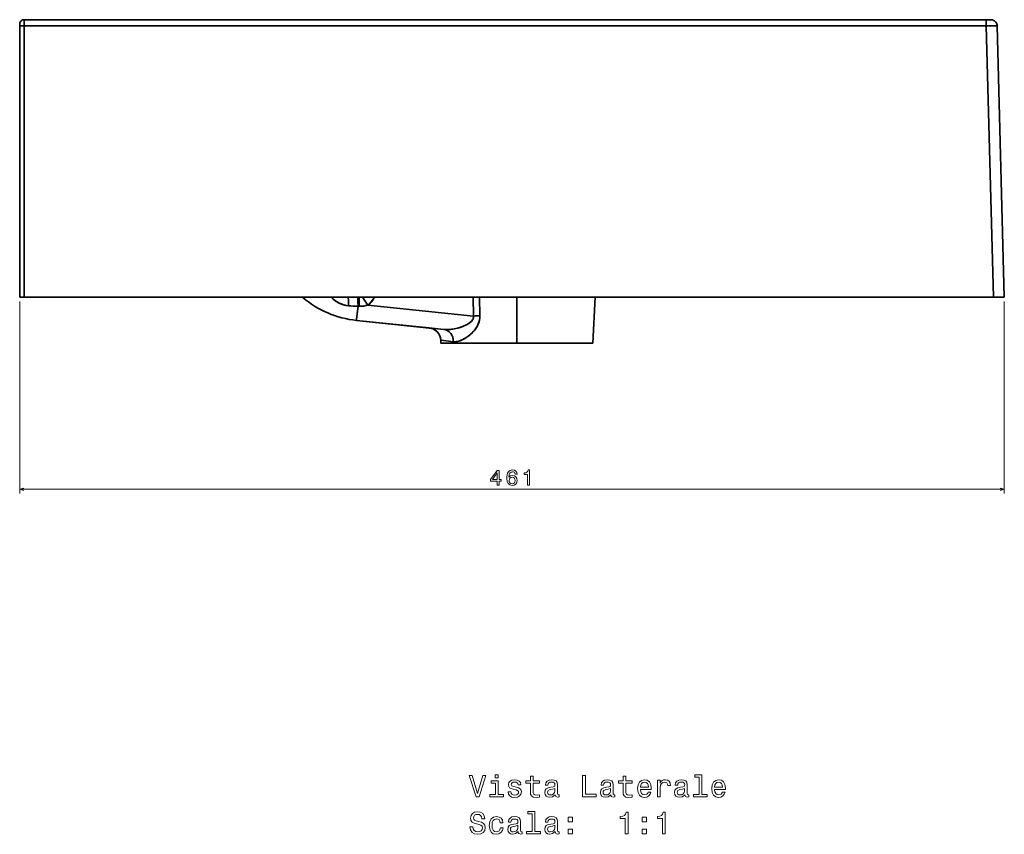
# Model space of a CAD drawing. Extents: x -111 to 2588, y 2 to 1813.
# Tile 5 of 5: x 2127 to 2588, y 1097 to 1478. Entities that reach past the tile are written whole.
import ezdxf

# ---------------------------------------------------------------- set-up
doc = ezdxf.new("R2010")
doc.units = 0

msp = doc.modelspace()

# ---------------------------------------------------------------- linework, layer by layer
at = {"color": 7, "lineweight": 35, "ltscale": 0.024347}
for p, q in [((2127.19, 1476.27), (2127.19, 1475.29)), ((2127.19, 1475.29), (2127.19, 1476.27))]:
    msp.add_line(p, q, dxfattribs=at)
at = {"color": 7, "lineweight": 35}
for p, q in [((2127.19, 1475.29), (2127.19, 1348.27)), ((2127.19, 1348.27), (2127.19, 1475.29)), ((2129.21, 1478.27), (2579.63, 1478.27)), ((2129.21, 1478.27), (2579.63, 1478.27)), ((2129.21, 1348.27), (2129.21, 1475.34)), ((2129.21, 1475.34), (2579.63, 1475.34)), ((2129.21, 1348.27), (2129.21, 1475.34)), ((2129.21, 1475.34), (2579.63, 1475.34)), ((2579.63, 1475.34), (2583, 1348.27)), ((2579.63, 1475.34), (2583, 1348.27)), ((2584.69, 1475.34), (2588.05, 1348.27)), ((2584.69, 1475.34), (2588.05, 1348.27)), ((2584.69, 1475.34), (2588.05, 1348.27)), ((2588.05, 1348.27), (2584.69, 1475.34)), ((2259.65, 1348.27), (2129.21, 1348.27)), ((2583, 1348.27), (2129.21, 1348.27)), ((2129.21, 1348.27), (2583, 1348.27)), ((2562.75, 1348.27), (2151.47, 1348.27)), ((2151.47, 1348.27), (2259.65, 1348.27)), ((2151.47, 1348.27), (2259.65, 1348.27)), ((2259.65, 1348.27), (2151.47, 1348.27)), ((2168.68, 1348.27), (2545.55, 1348.27)), ((2168.68, 1348.27), (2259.65, 1348.27)), ((2259.65, 1348.27), (2168.68, 1348.27)), ((2168.68, 1348.27), (2545.55, 1348.27)), ((2259.65, 1348.27), (2168.68, 1348.27)), ((2172.62, 1348.27), (2259.65, 1348.27)), ((2271.58, 1348.27), (2172.62, 1348.27)), ((2172.62, 1348.27), (2259.65, 1348.27)), ((2259.65, 1348.27), (2172.62, 1348.27)), ((2339.97, 1348.27), (2295.83, 1348.27)), ((2359.95, 1326.77), (2359.95, 1348.27)), ((2359.95, 1348.27), (2359.95, 1326.77)), ((2359.95, 1348.27), (2359.95, 1326.77)), ((2359.95, 1326.77), (2359.95, 1348.27)), ((2467.33, 1348.27), (2375.18, 1348.27)), ((2396.47, 1348.27), (2395.52, 1326.77)), ((2396.47, 1348.27), (2395.52, 1326.77)), ((2396.47, 1348.27), (2395.52, 1326.77)), ((2396.47, 1348.27), (2395.52, 1326.77)), ((2583, 1348.27), (2396.47, 1348.27)), ((2396.47, 1348.27), (2562.75, 1348.27)), ((2396.47, 1348.27), (2545.55, 1348.27)), ((2545.55, 1348.27), (2396.47, 1348.27)), ((2467.33, 1348.27), (2396.47, 1348.27)), ((2396.47, 1348.27), (2471.22, 1348.27)), ((2396.47, 1348.27), (2562.75, 1348.27)), ((2562.75, 1348.27), (2396.47, 1348.27)), ((2396.47, 1348.27), (2471.22, 1348.27)), ((2545.55, 1348.27), (2396.47, 1348.27)), ((2416.06, 1348.27), (2481.97, 1348.27)), ((2416.06, 1348.27), (2485.86, 1348.27)), ((2416.06, 1348.27), (2481.97, 1348.27)), ((2416.06, 1348.27), (2485.86, 1348.27)), ((2417.15, 1348.27), (2491.19, 1348.27)), ((2417.15, 1348.27), (2495.08, 1348.27)), ((2417.15, 1348.27), (2491.19, 1348.27)), ((2417.15, 1348.27), (2495.08, 1348.27)), ((2423.89, 1348.27), (2546.95, 1348.27)), ((2423.89, 1348.27), (2546.95, 1348.27)), ((2423.89, 1348.27), (2546.95, 1348.27)), ((2423.89, 1348.27), (2546.95, 1348.27)), ((2424.41, 1348.27), (2532.36, 1348.27)), ((2424.41, 1348.27), (2532.36, 1348.27)), ((2424.41, 1348.27), (2532.36, 1348.27)), ((2424.41, 1348.27), (2532.36, 1348.27)), ((2466.73, 1348.27), (2539.65, 1348.27)), ((2539.65, 1348.27), (2466.73, 1348.27)), ((2466.73, 1348.27), (2539.65, 1348.27)), ((2539.65, 1348.27), (2466.73, 1348.27)), ((2530.83, 1348.27), (2506.79, 1348.27)), ((2530.83, 1348.27), (2506.79, 1348.27)), ((2510.68, 1348.27), (2530.83, 1348.27)), ((2510.68, 1348.27), (2530.83, 1348.27)), ((2530.83, 1348.27), (2557.22, 1348.27)), ((2557.22, 1348.27), (2530.83, 1348.27)), ((2530.83, 1348.27), (2557.22, 1348.27)), ((2557.22, 1348.27), (2530.83, 1348.27)), ((2532.36, 1348.27), (2557.22, 1348.27)), ((2557.22, 1348.27), (2532.36, 1348.27)), ((2532.36, 1348.27), (2557.22, 1348.27)), ((2557.22, 1348.27), (2532.36, 1348.27)), ((2290.08, 1344.66), (2339.66, 1339.51)), ((2290.08, 1344.66), (2339.66, 1339.51)), ((2284.8, 1337.45), (2318.89, 1333.91)), ((2325.76, 1333.19), (2284.8, 1337.45)), ((2284.8, 1337.45), (2325.76, 1333.19)), ((2284.8, 1337.45), (2318.88, 1333.91)), ((2284.8, 1337.45), (2318.89, 1333.91)), ((2284.8, 1337.45), (2318.95, 1333.9)), ((2324.37, 1326.77), (2359.95, 1326.77)), ((2359.95, 1326.77), (2324.37, 1326.77)), ((2324.37, 1326.77), (2359.95, 1326.77)), ((2359.95, 1326.77), (2324.37, 1326.77)), ((2324.37, 1326.77), (2359.95, 1326.77)), ((2359.95, 1326.77), (2336.67, 1326.77)), ((2359.95, 1326.77), (2336.67, 1326.77)), ((2336.67, 1326.77), (2359.95, 1326.77)), ((2336.67, 1326.77), (2359.95, 1326.77)), ((2336.67, 1326.77), (2359.95, 1326.77)), ((2359.95, 1326.77), (2395.52, 1326.77)), ((2395.52, 1326.77), (2359.95, 1326.77)), ((2359.95, 1326.77), (2383.22, 1326.77)), ((2383.22, 1326.77), (2359.95, 1326.77)), ((2395.52, 1326.77), (2359.95, 1326.77)), ((2359.95, 1326.77), (2383.22, 1326.77)), ((2383.22, 1326.77), (2359.95, 1326.77)), ((2359.95, 1326.77), (2395.52, 1326.77)), ((2395.52, 1326.77), (2359.95, 1326.77))]:
    msp.add_line(p, q, dxfattribs=at)
at = {"color": 7, "lineweight": 35, "ltscale": 0.073038}
for p, q in [((2129.21, 1475.34), (2129.21, 1478.27)), ((2129.21, 1475.34), (2129.21, 1478.27)), ((2579.63, 1475.34), (2579.63, 1478.27)), ((2579.63, 1475.34), (2579.63, 1478.27))]:
    msp.add_line(p, q, dxfattribs=at)
at = {"color": 7, "lineweight": 35, "ltscale": 0.050586}
msp.add_line((2579.63, 1478.27), (2581.65, 1478.27), dxfattribs=at)
msp.add_line((2579.63, 1478.27), (2581.65, 1478.27), dxfattribs=at)
at = {"color": 7, "lineweight": 35, "ltscale": 0.050598}
for p, q in [((2129.21, 1348.27), (2127.19, 1348.27)), ((2127.19, 1348.27), (2129.21, 1348.27)), ((2127.19, 1348.27), (2129.21, 1348.27))]:
    msp.add_line(p, q, dxfattribs=at)
at = {"color": 7, "lineweight": 13}
for p, q in [((2127.19, 1346.27), (2127.19, 1256.39)), ((2588.05, 1346.27), (2588.05, 1256.39)), ((2127.19, 1258.39), (2588.05, 1258.39))]:
    msp.add_line(p, q, dxfattribs=at)
at = {"color": 7, "lineweight": 35, "ltscale": 0.430103}
for p, q in [((2151.47, 1348.27), (2134.27, 1348.27)), ((2134.27, 1348.27), (2151.47, 1348.27)), ((2151.47, 1348.27), (2134.27, 1348.27)), ((2134.27, 1348.27), (2151.47, 1348.27))]:
    msp.add_line(p, q, dxfattribs=at)
at = {"color": 7, "lineweight": 35, "ltscale": 0.001105}
msp.add_line((2150.42, 1348.27), (2150.46, 1348.27), dxfattribs=at)
at = {"color": 7, "lineweight": 35, "ltscale": 0.000299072}
msp.add_line((2150.45, 1348.27), (2150.46, 1348.27), dxfattribs=at)
msp.add_line((2150.45, 1348.27), (2150.46, 1348.27), dxfattribs=at)
at = {"color": 7, "lineweight": 35, "ltscale": 0.455402}
for p, q in [((2150.46, 1348.27), (2168.68, 1348.27)), ((2168.68, 1348.27), (2150.46, 1348.27)), ((2150.46, 1348.27), (2168.68, 1348.27)), ((2168.68, 1348.27), (2150.46, 1348.27)), ((2150.46, 1348.27), (2168.68, 1348.27)), ((2545.55, 1348.27), (2563.77, 1348.27)), ((2563.77, 1348.27), (2545.55, 1348.27)), ((2545.55, 1348.27), (2563.77, 1348.27)), ((2563.77, 1348.27), (2545.55, 1348.27)), ((2545.55, 1348.27), (2563.77, 1348.27))]:
    msp.add_line(p, q, dxfattribs=at)
at = {"color": 7, "lineweight": 35, "ltscale": 0.42486}
for p, q in [((2155.62, 1348.27), (2172.62, 1348.27)), ((2172.62, 1348.27), (2155.62, 1348.27)), ((2172.62, 1348.27), (2155.62, 1348.27)), ((2155.62, 1348.27), (2172.62, 1348.27)), ((2358.18, 1348.27), (2375.18, 1348.27))]:
    msp.add_line(p, q, dxfattribs=at)
at = {"color": 7, "lineweight": 35, "ltscale": 0.248236}
for p, q in [((2271.58, 1348.27), (2281.51, 1348.27)), ((2285.9, 1348.27), (2295.83, 1348.27))]:
    msp.add_line(p, q, dxfattribs=at)
at = {"color": 7, "lineweight": 35, "ltscale": 0.000274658}
msp.add_line((2280.89, 1348.27), (2280.88, 1348.27), dxfattribs=at)
at = {"color": 7, "lineweight": 35, "ltscale": 0.000250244}
msp.add_line((2280.88, 1348.27), (2280.89, 1348.27), dxfattribs=at)
at = {"color": 7, "lineweight": 35, "ltscale": 0.015552}
msp.add_line((2281.51, 1348.27), (2280.89, 1348.27), dxfattribs=at)
at = {"color": 7, "lineweight": 35, "ltscale": 0.114465}
msp.add_line((2285.47, 1348.27), (2280.89, 1348.27), dxfattribs=at)
at = {"color": 7, "lineweight": 35, "ltscale": 0.013556}
msp.add_line((2286.01, 1348.27), (2285.47, 1348.27), dxfattribs=at)
at = {"color": 7, "lineweight": 35, "ltscale": 0.002802}
msp.add_line((2286.01, 1348.27), (2285.9, 1348.27), dxfattribs=at)
at = {"color": 7, "lineweight": 35, "ltscale": 0.00141}
for p, q in [((2286.07, 1348.27), (2286.01, 1348.27)), ((2286.01, 1348.27), (2286.07, 1348.27))]:
    msp.add_line(p, q, dxfattribs=at)
at = {"color": 7, "lineweight": 35, "ltscale": 0.002116}
msp.add_line((2291.74, 1346.11), (2291.69, 1346.05), dxfattribs=at)
at = {"color": 7, "lineweight": 35, "ltscale": 0.218857}
for p, q in [((2339.42, 1348.27), (2339.66, 1339.51)), ((2339.66, 1339.51), (2339.42, 1348.27))]:
    msp.add_line(p, q, dxfattribs=at)
at = {"color": 7, "lineweight": 35, "ltscale": 0.424854}
msp.add_line((2339.97, 1348.27), (2356.97, 1348.27), dxfattribs=at)
at = {"color": 7, "lineweight": 35, "ltscale": 0.217545}
msp.add_line((2342.34, 1348.27), (2342.58, 1339.57), dxfattribs=at)
msp.add_line((2342.34, 1348.27), (2342.58, 1339.57), dxfattribs=at)
at = {"color": 7, "lineweight": 35, "ltscale": 0.006968}
msp.add_line((2356.69, 1348.28), (2356.97, 1348.27), dxfattribs=at)
at = {"color": 7, "lineweight": 35, "ltscale": 0.030463}
msp.add_line((2356.97, 1348.27), (2358.18, 1348.27), dxfattribs=at)
at = {"color": 7, "lineweight": 35, "ltscale": 0.000897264}
msp.add_line((2416.06, 1348.27), (2416.02, 1348.27), dxfattribs=at)
at = {"color": 7, "lineweight": 35, "ltscale": 0.000878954}
msp.add_line((2416.02, 1348.27), (2416.06, 1348.27), dxfattribs=at)
at = {"color": 7, "lineweight": 35, "ltscale": 0.000915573}
msp.add_line((2416.06, 1348.27), (2416.03, 1348.27), dxfattribs=at)
at = {"color": 7, "lineweight": 35, "ltscale": 7.32422e-05}
msp.add_line((2416.03, 1348.27), (2416.03, 1348.27), dxfattribs=at)
at = {"color": 7, "lineweight": 35, "ltscale": 0.000903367}
msp.add_line((2416.06, 1348.27), (2416.03, 1348.27), dxfattribs=at)
at = {"color": 7, "lineweight": 35, "ltscale": 0.000787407}
msp.add_line((2416.03, 1348.27), (2416.06, 1348.27), dxfattribs=at)
at = {"color": 7, "lineweight": 35, "ltscale": 0.000488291}
for p, q in [((2416.04, 1348.27), (2416.06, 1348.27)), ((2466.71, 1348.27), (2466.73, 1348.27)), ((2491.21, 1348.27), (2491.19, 1348.27)), ((2491.21, 1348.27), (2491.19, 1348.27)), ((2495.1, 1348.27), (2495.08, 1348.27)), ((2495.1, 1348.27), (2495.08, 1348.27))]:
    msp.add_line(p, q, dxfattribs=at)
at = {"color": 7, "lineweight": 35, "ltscale": 0.000537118}
msp.add_line((2416.06, 1348.27), (2416.04, 1348.27), dxfattribs=at)
at = {"color": 7, "lineweight": 35, "ltscale": 0.000457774}
msp.add_line((2416.04, 1348.27), (2416.06, 1348.27), dxfattribs=at)
at = {"color": 7, "lineweight": 35, "ltscale": 0.000500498}
msp.add_line((2416.04, 1348.27), (2416.06, 1348.27), dxfattribs=at)
msp.add_line((2416.04, 1348.27), (2416.06, 1348.27), dxfattribs=at)
at = {"color": 7, "lineweight": 35, "ltscale": 0.00043336}
for p, q in [((2416.04, 1348.27), (2416.06, 1348.27)), ((2466.71, 1348.27), (2466.73, 1348.27)), ((2466.71, 1348.27), (2466.73, 1348.27))]:
    msp.add_line(p, q, dxfattribs=at)
at = {"color": 7, "lineweight": 35, "ltscale": 0.000177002}
msp.add_line((2416.05, 1348.27), (2416.06, 1348.27), dxfattribs=at)
at = {"color": 7, "lineweight": 35, "ltscale": 0.000231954}
for p, q in [((2416.05, 1348.27), (2416.06, 1348.27)), ((2546.94, 1348.27), (2546.95, 1348.27)), ((2546.94, 1348.27), (2546.95, 1348.27))]:
    msp.add_line(p, q, dxfattribs=at)
at = {"color": 7, "lineweight": 35, "ltscale": 0.00036012}
msp.add_line((2416.06, 1348.27), (2416.05, 1348.27), dxfattribs=at)
at = {"color": 7, "lineweight": 35, "ltscale": 0.000109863}
for p, q in [((2416.06, 1348.27), (2416.06, 1348.27)), ((2416.06, 1348.27), (2416.06, 1348.27)), ((2416.06, 1348.27), (2416.06, 1348.27)), ((2416.06, 1348.27), (2416.06, 1348.27)), ((2416.06, 1348.27), (2416.06, 1348.27)), ((2416.06, 1348.27), (2416.06, 1348.27)), ((2416.06, 1348.27), (2416.06, 1348.27)), ((2416.06, 1348.27), (2416.06, 1348.27)), ((2416.06, 1348.27), (2416.06, 1348.27)), ((2416.06, 1348.27), (2416.06, 1348.27)), ((2423.88, 1348.27), (2423.89, 1348.27)), ((2423.88, 1348.27), (2423.89, 1348.27)), ((2423.88, 1348.27), (2423.89, 1348.27)), ((2423.88, 1348.27), (2423.89, 1348.27)), ((2423.88, 1348.27), (2423.89, 1348.27)), ((2423.88, 1348.27), (2423.89, 1348.27)), ((2423.88, 1348.27), (2423.89, 1348.27)), ((2423.88, 1348.27), (2423.89, 1348.27)), ((2423.88, 1348.27), (2423.89, 1348.27)), ((2466.72, 1348.27), (2466.73, 1348.27)), ((2466.72, 1348.27), (2466.73, 1348.27)), ((2466.72, 1348.27), (2466.73, 1348.27))]:
    msp.add_line(p, q, dxfattribs=at)
at = {"color": 7, "lineweight": 35, "ltscale": 0.000134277}
msp.add_line((2416.06, 1348.27), (2416.06, 1348.27), dxfattribs=at)
msp.add_line((2416.06, 1348.27), (2416.06, 1348.27), dxfattribs=at)
msp.add_line((2416.06, 1348.27), (2416.06, 1348.27), dxfattribs=at)
msp.add_line((2416.06, 1348.27), (2416.06, 1348.27), dxfattribs=at)
at = {"color": 7, "lineweight": 35, "ltscale": 0.027179}
msp.add_line((2417.15, 1348.27), (2416.06, 1348.27), dxfattribs=at)
msp.add_line((2417.15, 1348.27), (2416.06, 1348.27), dxfattribs=at)
msp.add_line((2417.15, 1348.27), (2416.06, 1348.27), dxfattribs=at)
msp.add_line((2417.15, 1348.27), (2416.06, 1348.27), dxfattribs=at)
at = {"color": 7, "lineweight": 35, "ltscale": 0.000433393}
msp.add_line((2417.15, 1348.27), (2417.13, 1348.27), dxfattribs=at)
at = {"color": 7, "lineweight": 35, "ltscale": 0.000238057}
msp.add_line((2417.15, 1348.27), (2417.14, 1348.27), dxfattribs=at)
at = {"color": 7, "lineweight": 35, "ltscale": 0.000128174}
msp.add_line((2417.14, 1348.27), (2417.15, 1348.27), dxfattribs=at)
msp.add_line((2417.14, 1348.27), (2417.15, 1348.27), dxfattribs=at)
at = {"color": 7, "lineweight": 35, "ltscale": 0.000817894}
for p, q in [((2417.18, 1348.27), (2417.15, 1348.27)), ((2417.18, 1348.27), (2417.15, 1348.27)), ((2423.88, 1348.27), (2423.85, 1348.27))]:
    msp.add_line(p, q, dxfattribs=at)
at = {"color": 7, "lineweight": 35, "ltscale": 0.000152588}
msp.add_line((2417.15, 1348.27), (2417.15, 1348.27), dxfattribs=at)
msp.add_line((2417.15, 1348.27), (2417.15, 1348.27), dxfattribs=at)
msp.add_line((2417.15, 1348.27), (2417.15, 1348.27), dxfattribs=at)
msp.add_line((2417.15, 1348.27), (2417.15, 1348.27), dxfattribs=at)
at = {"color": 7, "lineweight": 35, "ltscale": 0.000689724}
msp.add_line((2417.18, 1348.27), (2417.15, 1348.27), dxfattribs=at)
at = {"color": 7, "lineweight": 35, "ltscale": 0.000854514}
for p, q in [((2423.89, 1348.27), (2423.85, 1348.27)), ((2466.73, 1348.27), (2466.69, 1348.27))]:
    msp.add_line(p, q, dxfattribs=at)
at = {"color": 7, "lineweight": 35, "ltscale": 0.000622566}
msp.add_line((2423.86, 1348.27), (2423.89, 1348.27), dxfattribs=at)
msp.add_line((2423.86, 1348.27), (2423.89, 1348.27), dxfattribs=at)
at = {"color": 7, "lineweight": 35, "ltscale": 0.000640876}
for p in [(2423.89, 1348.27), (2423.88, 1348.27)]:
    msp.add_line(p, (2423.86, 1348.27), dxfattribs=at)
at = {"color": 7, "lineweight": 35, "ltscale": 0.000616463}
msp.add_line((2423.86, 1348.27), (2423.88, 1348.27), dxfattribs=at)
at = {"color": 7, "lineweight": 35, "ltscale": 0.000573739}
msp.add_line((2423.87, 1348.27), (2423.89, 1348.27), dxfattribs=at)
msp.add_line((2423.87, 1348.27), (2423.89, 1348.27), dxfattribs=at)
at = {"color": 7, "lineweight": 35, "ltscale": 0.000366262}
msp.add_line((2423.89, 1348.27), (2423.87, 1348.27), dxfattribs=at)
at = {"color": 7, "lineweight": 35, "ltscale": 0.000360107}
msp.add_line((2423.87, 1348.27), (2423.88, 1348.27), dxfattribs=at)
at = {"color": 7, "lineweight": 35, "ltscale": 0.000183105}
msp.add_line((2423.89, 1348.27), (2423.88, 1348.27), dxfattribs=at)
at = {"color": 7, "lineweight": 35, "ltscale": 0.00010376}
for p, q in [((2423.89, 1348.27), (2423.88, 1348.27)), ((2423.89, 1348.27), (2423.88, 1348.27)), ((2423.89, 1348.27), (2423.88, 1348.27)), ((2423.89, 1348.27), (2423.88, 1348.27)), ((2466.73, 1348.27), (2466.72, 1348.27))]:
    msp.add_line(p, q, dxfattribs=at)
at = {"color": 7, "lineweight": 35, "ltscale": 0.012939}
msp.add_line((2424.41, 1348.27), (2423.89, 1348.27), dxfattribs=at)
msp.add_line((2424.41, 1348.27), (2423.89, 1348.27), dxfattribs=at)
msp.add_line((2424.41, 1348.27), (2423.89, 1348.27), dxfattribs=at)
msp.add_line((2424.41, 1348.27), (2423.89, 1348.27), dxfattribs=at)
at = {"color": 7, "lineweight": 35, "ltscale": 0.001325}
msp.add_line((2424.41, 1348.27), (2424.35, 1348.27), dxfattribs=at)
at = {"color": 7, "lineweight": 35, "ltscale": 0.000805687}
msp.add_line((2424.41, 1348.27), (2424.37, 1348.27), dxfattribs=at)
at = {"color": 7, "lineweight": 35, "ltscale": 0.00045167}
msp.add_line((2424.39, 1348.27), (2424.41, 1348.27), dxfattribs=at)
msp.add_line((2424.39, 1348.27), (2424.41, 1348.27), dxfattribs=at)
at = {"color": 7, "lineweight": 35, "ltscale": 0.000146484}
for p, q in [((2424.41, 1348.27), (2424.4, 1348.27)), ((2424.4, 1348.27), (2424.41, 1348.27)), ((2424.4, 1348.27), (2424.41, 1348.27)), ((2424.41, 1348.27), (2424.4, 1348.27))]:
    msp.add_line(p, q, dxfattribs=at)
at = {"color": 7, "lineweight": 35, "ltscale": 0.000225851}
msp.add_line((2424.42, 1348.27), (2424.41, 1348.27), dxfattribs=at)
at = {"color": 7, "lineweight": 35, "ltscale": 0.00024416}
msp.add_line((2424.42, 1348.27), (2424.41, 1348.27), dxfattribs=at)
at = {"color": 7, "lineweight": 35, "ltscale": 4.27246e-05}
msp.add_line((2424.41, 1348.27), (2424.41, 1348.27), dxfattribs=at)
at = {"color": 7, "lineweight": 35, "ltscale": 5.49316e-05}
msp.add_line((2424.42, 1348.27), (2424.42, 1348.27), dxfattribs=at)
at = {"color": 7, "lineweight": 35, "ltscale": 0.000305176}
for p, q in [((2466.71, 1348.27), (2466.73, 1348.27)), ((2557.21, 1348.27), (2557.22, 1348.27))]:
    msp.add_line(p, q, dxfattribs=at)
at = {"color": 7, "lineweight": 35, "ltscale": 0.000384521}
msp.add_line((2466.71, 1348.27), (2466.73, 1348.27), dxfattribs=at)
at = {"color": 7, "lineweight": 35, "ltscale": 0.000421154}
msp.add_line((2466.71, 1348.27), (2466.72, 1348.27), dxfattribs=at)
at = {"color": 7, "lineweight": 35, "ltscale": 0.416486}
for p, q in [((2467.33, 1348.27), (2483.99, 1348.27)), ((2467.33, 1348.27), (2483.99, 1348.27)), ((2487.88, 1348.27), (2471.22, 1348.27)), ((2487.88, 1348.27), (2471.22, 1348.27))]:
    msp.add_line(p, q, dxfattribs=at)
at = {"color": 7, "lineweight": 35, "ltscale": 0.012653}
msp.add_line((2483.99, 1348.27), (2483.48, 1348.27), dxfattribs=at)
at = {"color": 7, "lineweight": 35, "ltscale": 0.012646}
msp.add_line((2483.99, 1348.27), (2483.48, 1348.27), dxfattribs=at)
at = {"color": 7, "lineweight": 35, "ltscale": 3.05176e-05}
msp.add_line((2487.88, 1348.27), (2487.88, 1348.27), dxfattribs=at)
msp.add_line((2487.88, 1348.27), (2487.88, 1348.27), dxfattribs=at)
msp.add_line((2487.88, 1348.27), (2487.88, 1348.27), dxfattribs=at)
msp.add_line((2487.88, 1348.27), (2487.88, 1348.27), dxfattribs=at)
msp.add_line((2487.88, 1348.27), (2487.88, 1348.27), dxfattribs=at)
msp.add_line((2487.88, 1348.27), (2487.88, 1348.27), dxfattribs=at)
msp.add_line((2487.88, 1348.27), (2487.88, 1348.27), dxfattribs=at)
msp.add_line((2487.88, 1348.27), (2487.88, 1348.27), dxfattribs=at)
at = {"color": 7, "lineweight": 35, "ltscale": 0.39007}
msp.add_line((2491.19, 1348.27), (2506.79, 1348.27), dxfattribs=at)
msp.add_line((2491.19, 1348.27), (2506.79, 1348.27), dxfattribs=at)
at = {"color": 7, "lineweight": 35, "ltscale": 0.390063}
msp.add_line((2510.68, 1348.27), (2495.08, 1348.27), dxfattribs=at)
msp.add_line((2510.68, 1348.27), (2495.08, 1348.27), dxfattribs=at)
at = {"color": 7, "lineweight": 35, "ltscale": 0.000158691}
msp.add_line((2532.36, 1348.27), (2532.36, 1348.27), dxfattribs=at)
msp.add_line((2532.36, 1348.27), (2532.36, 1348.27), dxfattribs=at)
at = {"color": 7, "lineweight": 35, "ltscale": 0.43924}
for p, q in [((2557.22, 1348.27), (2539.65, 1348.27)), ((2539.65, 1348.27), (2557.22, 1348.27)), ((2557.22, 1348.27), (2539.65, 1348.27)), ((2539.65, 1348.27), (2557.22, 1348.27))]:
    msp.add_line(p, q, dxfattribs=at)
at = {"color": 7, "lineweight": 35, "ltscale": 0.256873}
for p, q in [((2557.22, 1348.27), (2546.95, 1348.27)), ((2546.95, 1348.27), (2557.22, 1348.27)), ((2557.22, 1348.27), (2546.95, 1348.27)), ((2546.95, 1348.27), (2557.22, 1348.27))]:
    msp.add_line(p, q, dxfattribs=at)
at = {"color": 7, "lineweight": 35, "ltscale": 0.000567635}
msp.add_line((2557.2, 1348.27), (2557.22, 1348.27), dxfattribs=at)
at = {"color": 7, "lineweight": 35, "ltscale": 0.000549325}
msp.add_line((2557.2, 1348.27), (2557.22, 1348.27), dxfattribs=at)
at = {"color": 7, "lineweight": 35, "ltscale": 0.000354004}
msp.add_line((2557.21, 1348.27), (2557.22, 1348.27), dxfattribs=at)
at = {"color": 7, "lineweight": 35, "ltscale": 0.430096}
for p, q in [((2579.96, 1348.27), (2562.75, 1348.27)), ((2562.75, 1348.27), (2579.96, 1348.27)), ((2562.75, 1348.27), (2579.96, 1348.27)), ((2579.96, 1348.27), (2562.75, 1348.27))]:
    msp.add_line(p, q, dxfattribs=at)
at = {"color": 7, "lineweight": 35, "ltscale": 0.000256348}
msp.add_line((2563.78, 1348.27), (2563.77, 1348.27), dxfattribs=at)
msp.add_line((2563.78, 1348.27), (2563.77, 1348.27), dxfattribs=at)
at = {"color": 7, "lineweight": 35, "ltscale": 0.001093}
msp.add_line((2563.81, 1348.27), (2563.77, 1348.27), dxfattribs=at)
at = {"color": 7, "lineweight": 35, "ltscale": 0.126459}
for p, q in [((2588.05, 1348.27), (2583, 1348.27)), ((2583, 1348.27), (2588.05, 1348.27)), ((2583, 1348.27), (2588.05, 1348.27))]:
    msp.add_line(p, q, dxfattribs=at)
at = {"color": 7, "lineweight": 35, "ltscale": 0.002101}
msp.add_line((2285.62, 1344.08), (2285.54, 1344.09), dxfattribs=at)
at = {"color": 7, "lineweight": 35, "ltscale": 0.013512}
msp.add_line((2286.08, 1344.07), (2285.54, 1344.09), dxfattribs=at)
msp.add_line((2286.08, 1344.07), (2285.54, 1344.09), dxfattribs=at)
at = {"color": 7, "lineweight": 35, "ltscale": 0.173088}
msp.add_line((2318.88, 1333.91), (2325.76, 1333.19), dxfattribs=at)
at = {"color": 7, "lineweight": 35, "ltscale": 0.035966}
msp.add_line((2324.31, 1328.2), (2324.37, 1326.77), dxfattribs=at)
msp.add_line((2324.31, 1328.2), (2324.37, 1326.77), dxfattribs=at)
at = {"color": 7, "lineweight": 35, "ltscale": 0.148293}
for p, q in [((2324.31, 1328.2), (2330.2, 1327.49)), ((2330.2, 1327.49), (2324.31, 1328.2))]:
    msp.add_line(p, q, dxfattribs=at)
at = {"color": 7, "lineweight": 35}
for points in [[(2127.19, 1476.27), (2127.24, 1476.73), (2127.41, 1477.18), (2127.67, 1477.57), (2128.03, 1477.89), (2128.44, 1478.12), (2128.9, 1478.24), (2129.21, 1478.27)], [(2127.19, 1476.27), (2127.24, 1476.73), (2127.41, 1477.18), (2127.67, 1477.57), (2128.03, 1477.89), (2128.44, 1478.12), (2128.91, 1478.24), (2129.21, 1478.27)], [(2127.19, 1475.29), (2127.19, 1475.29), (2127.19, 1475.29), (2127.19, 1475.3), (2127.21, 1475.3), (2127.4, 1475.31), (2128.53, 1475.34), (2129.21, 1475.34)], [(2127.19, 1475.29), (2127.19, 1475.29), (2127.19, 1475.29), (2127.19, 1475.3), (2127.21, 1475.3), (2127.39, 1475.31), (2128.53, 1475.34), (2129.21, 1475.34)], [(2579.63, 1475.34), (2583.26, 1475.38), (2584.49, 1475.36), (2584.66, 1475.35), (2584.68, 1475.35), (2584.69, 1475.35), (2584.69, 1475.35), (2584.69, 1475.34)], [(2584.69, 1475.34), (2584.69, 1475.35), (2584.68, 1475.35), (2584.68, 1475.35), (2584.64, 1475.35), (2584.27, 1475.37), (2582.26, 1475.37), (2579.63, 1475.34)], [(2584.69, 1475.34), (2584.64, 1475.81), (2584.52, 1476.26), (2584.33, 1476.68), (2584.07, 1477.07), (2583.76, 1477.42), (2583.4, 1477.72), (2583, 1477.96), (2582.56, 1478.13), (2582.1, 1478.23), (2581.65, 1478.27)], [(2584.69, 1475.34), (2584.64, 1475.81), (2584.52, 1476.26), (2584.33, 1476.68), (2584.07, 1477.07), (2583.76, 1477.42), (2583.4, 1477.72), (2583, 1477.96), (2582.56, 1478.13), (2582.1, 1478.23), (2581.65, 1478.27)], [(2281.09, 1344.35), (2280.15, 1344.46), (2279.22, 1344.65), (2278.32, 1344.91), (2277.67, 1345.15), (2277.03, 1345.42), (2276.39, 1345.74), (2275.78, 1346.08), (2274.66, 1346.84), (2273.78, 1347.54), (2273, 1348.27)], [(2273, 1348.27), (2273.71, 1347.6), (2274.51, 1346.95), (2275.39, 1346.33), (2276.47, 1345.7), (2277.65, 1345.16), (2278.9, 1344.74), (2279.98, 1344.49), (2281.09, 1344.35)], [(2285.47, 1348.27), (2285.47, 1348.27), (2285.47, 1348.26), (2285.47, 1348.26), (2285.48, 1348.23), (2285.49, 1347.94), (2285.52, 1346.31), (2285.54, 1344.09)], [(2285.47, 1348.27), (2285.47, 1348.27), (2285.47, 1348.26), (2285.47, 1348.26), (2285.48, 1348.23), (2285.49, 1347.94), (2285.52, 1346.31), (2285.54, 1344.09)], [(2286.01, 1348.27), (2286.01, 1348.27), (2286.01, 1348.26), (2286.01, 1348.26), (2286.02, 1348.23), (2286.03, 1347.93), (2286.06, 1346.29), (2286.08, 1344.07)], [(2286.01, 1348.27), (2286.01, 1348.27), (2286.01, 1348.26), (2286.01, 1348.26), (2286.02, 1348.23), (2286.03, 1347.93), (2286.06, 1346.29), (2286.08, 1344.07)], [(2287.61, 1348.27), (2289.16, 1346.03), (2290.08, 1344.66)], [(2287.61, 1348.27), (2288.86, 1346.48), (2290.08, 1344.66)], [(2290.08, 1344.66), (2290.88, 1345.26), (2291.57, 1345.93), (2291.97, 1346.39), (2292.33, 1346.86), (2292.9, 1347.77), (2293.16, 1348.27)], [(2293.16, 1348.27), (2292.75, 1347.52), (2292.23, 1346.72), (2291.56, 1345.91), (2291.17, 1345.52), (2290.74, 1345.15), (2290.08, 1344.66)], [(2285.54, 1344.09), (2284.88, 1338.08), (2284.8, 1337.46), (2284.8, 1337.45), (2284.8, 1337.45)], [(2285.54, 1344.09), (2284.88, 1338.08), (2284.8, 1337.46), (2284.8, 1337.45), (2284.8, 1337.45)], [(2290.08, 1344.66), (2288.96, 1344.33), (2287.78, 1344.12), (2286.93, 1344.06), (2286.08, 1344.07)], [(2290.08, 1344.66), (2289.16, 1344.38), (2288.18, 1344.18), (2287.13, 1344.07), (2286.08, 1344.07)], [(2325.76, 1333.19), (2326.46, 1333.14), (2327.18, 1333.13), (2328.03, 1333.16), (2328.9, 1333.24), (2330.52, 1333.48), (2332.14, 1333.86), (2333.82, 1334.37), (2334.65, 1334.67), (2335.47, 1335.01), (2336.27, 1335.39), (2337.04, 1335.82), (2337.94, 1336.42), (2338.35, 1336.76), (2338.73, 1337.12), (2339.19, 1337.69), (2339.38, 1338), (2339.52, 1338.32), (2339.66, 1338.91), (2339.66, 1339.51)], [(2325.76, 1333.19), (2326.48, 1333.14), (2327.2, 1333.13), (2328.06, 1333.16), (2328.92, 1333.24), (2330.56, 1333.49), (2332.19, 1333.87), (2333.81, 1334.37), (2334.71, 1334.7), (2335.6, 1335.07), (2336.33, 1335.43), (2337.04, 1335.82), (2337.87, 1336.37), (2338.26, 1336.67), (2338.62, 1337), (2338.95, 1337.36), (2339.23, 1337.74), (2339.51, 1338.3), (2339.66, 1338.9), (2339.66, 1339.51)], [(2330.2, 1327.49), (2330.98, 1327.46), (2331.78, 1327.54), (2332.6, 1327.72), (2333.22, 1327.91), (2333.84, 1328.15), (2335.08, 1328.75), (2336.41, 1329.57), (2337.71, 1330.54), (2338.34, 1331.09), (2338.95, 1331.67), (2339.84, 1332.63), (2340.66, 1333.69), (2341.29, 1334.68), (2341.82, 1335.75), (2342.18, 1336.71), (2342.43, 1337.71), (2342.56, 1338.73), (2342.58, 1339.57)], [(2342.58, 1339.57), (2342.55, 1338.59), (2342.41, 1337.62), (2342.17, 1336.68), (2341.83, 1335.78), (2341.42, 1334.93), (2340.84, 1333.96), (2340.19, 1333.06), (2339.49, 1332.23), (2338.94, 1331.66), (2338.37, 1331.12), (2337.41, 1330.3), (2336.43, 1329.58), (2335.43, 1328.95), (2334.36, 1328.38), (2333.28, 1327.93), (2332.22, 1327.62), (2331.69, 1327.52), (2331.18, 1327.47), (2330.68, 1327.45), (2330.2, 1327.49)]]:
    msp.add_lwpolyline(points, dxfattribs=at)
at = {"color": 7, "lineweight": 13}
for points in [[(2360.04, 1265.51), (2359.85, 1266.32), (2359.4, 1266.93), (2358.72, 1267.31), (2357.83, 1267.44), (2357.24, 1267.37), (2356.72, 1267.18), (2356.27, 1266.87), (2355.88, 1266.42), (2355.58, 1265.87), (2355.36, 1265.19), (2355.22, 1264.4), (2355.18, 1263.5), (2355.34, 1262.07), (2355.83, 1261.03), (2356.63, 1260.4), (2357.72, 1260.19), (2358.7, 1260.37), (2359.45, 1260.85), (2359.93, 1261.59), (2360.1, 1262.54), (2359.93, 1263.5), (2359.47, 1264.24), (2358.75, 1264.7), (2357.86, 1264.86), (2356.9, 1264.66), (2356.19, 1264.08), (2356.34, 1265.19), (2356.66, 1265.99), (2357.16, 1266.46), (2357.84, 1266.63), (2358.35, 1266.55), (2358.73, 1266.33), (2358.98, 1265.98), (2359.11, 1265.51)], [(2364.91, 1260.39), (2365.83, 1260.39), (2365.83, 1267.44), (2365.14, 1267.44), (2364.96, 1266.83), (2364.6, 1266.41), (2364.04, 1266.17), (2363.28, 1266.09), (2363.28, 1265.38), (2364.91, 1265.38)], [(2350.7, 1260.39), (2351.61, 1260.39), (2351.61, 1262.13), (2352.61, 1262.13), (2352.61, 1262.93), (2351.61, 1262.93), (2351.61, 1267.24), (2350.69, 1267.24), (2347.63, 1263.02), (2347.63, 1262.13), (2350.7, 1262.13)], [(2348.47, 1262.93), (2350.7, 1266.07), (2350.7, 1262.93)], [(2359.12, 1262.53), (2359.01, 1261.9), (2358.73, 1261.41), (2358.28, 1261.09), (2357.71, 1260.99), (2357.12, 1261.09), (2356.66, 1261.4), (2356.37, 1261.89), (2356.28, 1262.52), (2356.38, 1263.15), (2356.66, 1263.62), (2357.13, 1263.92), (2357.75, 1264.03), (2358.3, 1263.92), (2358.73, 1263.63), (2359.01, 1263.16)], [(2351.13, 1124.74), (2349.79, 1124.74), (2349.79, 1123.29), (2351.13, 1123.29)], [(2445.15, 1123.67), (2445.15, 1115.46), (2442.55, 1115.46), (2442.55, 1114.39), (2449.02, 1114.39), (2449.02, 1115.46), (2446.42, 1115.46), (2446.42, 1124.74), (2443.16, 1124.74), (2443.16, 1123.67)], [(2344.03, 1124.4), (2341.52, 1115.89), (2338.94, 1124.4), (2337.57, 1124.4), (2340.8, 1114.39), (2342.24, 1114.39), (2345.4, 1124.4)], [(2351.09, 1115.46), (2351.09, 1121.87), (2347.83, 1121.87), (2347.83, 1120.79), (2349.82, 1120.79), (2349.82, 1115.46), (2347.23, 1115.46), (2347.23, 1114.39), (2353.71, 1114.39), (2353.71, 1115.46)], [(2359.68, 1118.9), (2358.45, 1119.19), (2357.55, 1119.52), (2357.24, 1120.2), (2357.33, 1120.67), (2357.63, 1121.02), (2358.12, 1121.23), (2358.83, 1121.32), (2359.5, 1121.23), (2360.04, 1120.97), (2360.38, 1120.59), (2360.53, 1120.07), (2361.77, 1120.07), (2361.77, 1120.1), (2361.55, 1121.03), (2360.96, 1121.77), (2360.04, 1122.23), (2358.83, 1122.4), (2357.6, 1122.23), (2356.71, 1121.75), (2356.15, 1121.05), (2355.97, 1120.15), (2356.1, 1119.29), (2356.51, 1118.68), (2357.17, 1118.25), (2358.14, 1117.95), (2359.55, 1117.6), (2360.41, 1117.24), (2360.64, 1116.95), (2360.73, 1116.52), (2360.6, 1115.99), (2360.25, 1115.59), (2359.69, 1115.33), (2358.94, 1115.24), (2358.15, 1115.33), (2357.57, 1115.63), (2357.19, 1116.12), (2357.03, 1116.8), (2355.8, 1116.8), (2356, 1115.64), (2356.59, 1114.81), (2357.53, 1114.3), (2358.83, 1114.12), (2360.18, 1114.3), (2361.18, 1114.81), (2361.78, 1115.61), (2362, 1116.67), (2361.84, 1117.57), (2361.39, 1118.19), (2360.66, 1118.6)], [(2366.26, 1120.79), (2366.26, 1116.91), (2366.35, 1115.66), (2366.75, 1114.79), (2367.56, 1114.29), (2368.93, 1114.12), (2370.43, 1114.19), (2370.43, 1115.28), (2369.33, 1115.2), (2368.34, 1115.31), (2367.8, 1115.67), (2367.57, 1116.28), (2367.53, 1117.13), (2367.53, 1120.79), (2370.43, 1120.79), (2370.43, 1121.87), (2367.53, 1121.87), (2367.53, 1124.13), (2366.26, 1124.13), (2366.26, 1121.87), (2364.07, 1121.87), (2364.07, 1120.79)], [(2377.83, 1115.4), (2377.83, 1115.35), (2377.91, 1114.86), (2378.12, 1114.52), (2379.03, 1114.25), (2379.74, 1114.36), (2379.74, 1115.34), (2379.43, 1115.3), (2379.03, 1115.48), (2378.96, 1116.06), (2378.96, 1120.07), (2378.78, 1121.09), (2378.28, 1121.81), (2377.4, 1122.24), (2376.16, 1122.4), (2374.95, 1122.23), (2374.06, 1121.74), (2373.5, 1120.97), (2373.31, 1119.97), (2373.31, 1119.88), (2374.45, 1119.88), (2374.55, 1120.48), (2374.87, 1120.92), (2375.38, 1121.18), (2376.12, 1121.28), (2376.82, 1121.2), (2377.33, 1120.99), (2377.63, 1120.61), (2377.73, 1120.1), (2377.68, 1119.49), (2377.44, 1119.19), (2376.87, 1119.04), (2375.79, 1118.93), (2374.55, 1118.67), (2373.67, 1118.21), (2373.15, 1117.49), (2372.99, 1116.42), (2373.14, 1115.47), (2373.58, 1114.76), (2374.3, 1114.32), (2375.3, 1114.16), (2376.64, 1114.46)], [(2390.64, 1114.39), (2397.07, 1114.39), (2397.07, 1115.6), (2391.97, 1115.6), (2391.97, 1124.39), (2390.64, 1124.39)], [(2403.86, 1115.4), (2403.86, 1115.35), (2403.93, 1114.86), (2404.14, 1114.52), (2405.05, 1114.25), (2405.76, 1114.36), (2405.76, 1115.34), (2405.46, 1115.3), (2405.05, 1115.48), (2404.98, 1116.06), (2404.98, 1120.07), (2404.81, 1121.09), (2404.3, 1121.81), (2403.42, 1122.24), (2402.19, 1122.4), (2400.97, 1122.23), (2400.08, 1121.74), (2399.52, 1120.97), (2399.33, 1119.97), (2399.33, 1119.88), (2400.47, 1119.88), (2400.57, 1120.48), (2400.89, 1120.92), (2401.41, 1121.18), (2402.14, 1121.28), (2402.85, 1121.2), (2403.35, 1120.99), (2403.65, 1120.61), (2403.76, 1120.1), (2403.7, 1119.49), (2403.47, 1119.19), (2402.89, 1119.04), (2401.81, 1118.93), (2400.57, 1118.67), (2399.69, 1118.21), (2399.17, 1117.49), (2399.02, 1116.42), (2399.16, 1115.47), (2399.61, 1114.76), (2400.33, 1114.32), (2401.32, 1114.16), (2402.66, 1114.46)], [(2409.63, 1120.79), (2409.63, 1116.91), (2409.72, 1115.66), (2410.12, 1114.79), (2410.93, 1114.29), (2412.3, 1114.12), (2413.8, 1114.19), (2413.8, 1115.28), (2412.7, 1115.2), (2411.71, 1115.31), (2411.18, 1115.67), (2410.95, 1116.28), (2410.9, 1117.13), (2410.9, 1120.79), (2413.8, 1120.79), (2413.8, 1121.87), (2410.9, 1121.87), (2410.9, 1124.13), (2409.63, 1124.13), (2409.63, 1121.87), (2407.44, 1121.87), (2407.44, 1120.79)], [(2417.72, 1117.89), (2422.79, 1117.89), (2422.8, 1118.48), (2422.57, 1120.14), (2421.94, 1121.38), (2420.93, 1122.13), (2419.59, 1122.4), (2418.28, 1122.11), (2417.27, 1121.31), (2416.62, 1119.99), (2416.39, 1118.27), (2416.61, 1116.49), (2417.26, 1115.2), (2418.25, 1114.39), (2419.55, 1114.12), (2420.67, 1114.3), (2421.59, 1114.79), (2422.27, 1115.57), (2422.66, 1116.61), (2421.41, 1116.61), (2421.15, 1116.03), (2420.77, 1115.6), (2419.71, 1115.25), (2418.89, 1115.41), (2418.27, 1115.92), (2417.86, 1116.74), (2417.72, 1117.85)], [(2417.72, 1118.96), (2417.88, 1119.95), (2418.27, 1120.69), (2418.86, 1121.13), (2419.63, 1121.29), (2420.4, 1121.13), (2420.99, 1120.69), (2421.35, 1119.95), (2421.48, 1118.96)], [(2425.76, 1114.39), (2427.03, 1114.39), (2427.03, 1118.81), (2427.16, 1119.88), (2427.55, 1120.64), (2428.18, 1121.1), (2429.03, 1121.26), (2429.66, 1121.16), (2430.14, 1120.87), (2430.43, 1120.38), (2430.53, 1119.72), (2431.81, 1119.72), (2431.64, 1120.89), (2431.16, 1121.72), (2430.37, 1122.23), (2429.29, 1122.4), (2428.55, 1122.29), (2427.92, 1122), (2427.36, 1121.51), (2426.91, 1120.84), (2426.91, 1122.13), (2425.76, 1122.13)], [(2438.55, 1115.4), (2438.55, 1115.35), (2438.63, 1114.86), (2438.84, 1114.52), (2439.75, 1114.25), (2440.46, 1114.36), (2440.46, 1115.34), (2440.15, 1115.3), (2439.75, 1115.48), (2439.68, 1116.06), (2439.68, 1120.07), (2439.5, 1121.09), (2439, 1121.81), (2438.12, 1122.24), (2436.88, 1122.4), (2435.67, 1122.23), (2434.78, 1121.74), (2434.22, 1120.97), (2434.03, 1119.97), (2434.03, 1119.88), (2435.17, 1119.88), (2435.27, 1120.48), (2435.59, 1120.92), (2436.1, 1121.18), (2436.84, 1121.28), (2437.55, 1121.2), (2438.05, 1120.99), (2438.35, 1120.61), (2438.45, 1120.1), (2438.4, 1119.49), (2438.16, 1119.19), (2437.59, 1119.04), (2436.51, 1118.93), (2435.27, 1118.67), (2434.39, 1118.21), (2433.87, 1117.49), (2433.71, 1116.42), (2433.86, 1115.47), (2434.3, 1114.76), (2435.02, 1114.32), (2436.02, 1114.16), (2437.36, 1114.46)], [(2452.42, 1117.89), (2457.49, 1117.89), (2457.5, 1118.48), (2457.27, 1120.14), (2456.64, 1121.38), (2455.63, 1122.13), (2454.29, 1122.4), (2452.98, 1122.11), (2451.97, 1121.31), (2451.32, 1119.99), (2451.09, 1118.27), (2451.31, 1116.49), (2451.95, 1115.2), (2452.95, 1114.39), (2454.25, 1114.12), (2455.37, 1114.3), (2456.29, 1114.79), (2456.97, 1115.57), (2457.36, 1116.61), (2456.1, 1116.61), (2455.84, 1116.03), (2455.47, 1115.6), (2454.4, 1115.25), (2453.58, 1115.41), (2452.96, 1115.92), (2452.56, 1116.74), (2452.42, 1117.85)], [(2452.42, 1118.96), (2452.57, 1119.95), (2452.96, 1120.69), (2453.55, 1121.13), (2454.33, 1121.29), (2455.1, 1121.13), (2455.69, 1120.69), (2456.05, 1119.95), (2456.18, 1118.96)], [(2377.69, 1117.1), (2377.52, 1116.35), (2377.06, 1115.77), (2376.36, 1115.4), (2375.51, 1115.27), (2374.97, 1115.34), (2374.58, 1115.57), (2374.33, 1115.97), (2374.26, 1116.54), (2374.32, 1117.04), (2374.55, 1117.4), (2375.47, 1117.8), (2376.64, 1117.98), (2377.69, 1118.32)], [(2403.71, 1117.1), (2403.54, 1116.35), (2403.08, 1115.77), (2402.39, 1115.4), (2401.54, 1115.27), (2400.99, 1115.34), (2400.6, 1115.57), (2400.35, 1115.97), (2400.28, 1116.54), (2400.34, 1117.04), (2400.57, 1117.4), (2401.49, 1117.8), (2402.66, 1117.98), (2403.71, 1118.32)], [(2438.41, 1117.1), (2438.24, 1116.35), (2437.78, 1115.77), (2437.08, 1115.4), (2436.23, 1115.27), (2435.69, 1115.34), (2435.3, 1115.57), (2435.05, 1115.97), (2434.98, 1116.54), (2435.04, 1117.04), (2435.27, 1117.4), (2436.19, 1117.8), (2437.36, 1117.98), (2438.41, 1118.32)], [(2339.25, 1100.41), (2337.93, 1100.41), (2338.22, 1098.89), (2338.94, 1097.76), (2340.05, 1097.08), (2341.55, 1096.84), (2343.04, 1097.07), (2344.14, 1097.7), (2344.85, 1098.7), (2345.11, 1100.01), (2344.89, 1101.19), (2344.29, 1101.95), (2343.31, 1102.46), (2342, 1102.83), (2340.87, 1103.11), (2340.14, 1103.42), (2339.72, 1103.89), (2339.59, 1104.61), (2339.72, 1105.25), (2340.1, 1105.74), (2340.67, 1106.08), (2341.46, 1106.19), (2342.27, 1106.05), (2342.91, 1105.66), (2343.32, 1105.01), (2343.53, 1104.13), (2344.84, 1104.13), (2344.84, 1104.16), (2344.61, 1105.51), (2343.93, 1106.52), (2342.86, 1107.16), (2341.42, 1107.37), (2340.12, 1107.16), (2339.12, 1106.55), (2338.47, 1105.61), (2338.24, 1104.4), (2338.42, 1103.32), (2338.97, 1102.59), (2339.84, 1102.1), (2341.02, 1101.72), (2342.19, 1101.39), (2343.06, 1101.08), (2343.6, 1100.61), (2343.78, 1099.86), (2343.61, 1099.1), (2343.16, 1098.52), (2342.49, 1098.16), (2341.61, 1098.05), (2340.63, 1098.21), (2339.88, 1098.67), (2339.4, 1099.42)], [(2367.08, 1106.39), (2367.08, 1098.18), (2364.48, 1098.18), (2364.48, 1097.11), (2370.95, 1097.11), (2370.95, 1098.18), (2368.35, 1098.18), (2368.35, 1107.46), (2365.1, 1107.46), (2365.1, 1106.39)], [(2410.66, 1097.11), (2411.97, 1097.11), (2411.97, 1107.18), (2410.99, 1107.18), (2410.73, 1106.31), (2410.21, 1105.72), (2409.42, 1105.37), (2408.32, 1105.25), (2408.32, 1104.23), (2410.66, 1104.23)], [(2428.01, 1097.11), (2429.32, 1097.11), (2429.32, 1107.18), (2428.34, 1107.18), (2428.08, 1106.31), (2427.56, 1105.72), (2426.77, 1105.37), (2425.67, 1105.25), (2425.67, 1104.23), (2428.01, 1104.23)], [(2352.14, 1102.29), (2353.4, 1102.29), (2353.14, 1103.44), (2352.52, 1104.35), (2351.55, 1104.91), (2350.3, 1105.12), (2348.91, 1104.84), (2347.86, 1104.03), (2347.2, 1102.72), (2346.97, 1100.96), (2347.19, 1099.22), (2347.83, 1097.92), (2348.86, 1097.11), (2350.25, 1096.84), (2351.49, 1097.06), (2352.46, 1097.66), (2353.12, 1098.61), (2353.41, 1099.88), (2352.2, 1099.88), (2351.98, 1099.07), (2351.58, 1098.47), (2351, 1098.09), (2350.3, 1097.98), (2349.42, 1098.16), (2348.78, 1098.74), (2348.4, 1099.68), (2348.27, 1101), (2348.4, 1102.3), (2348.8, 1103.24), (2349.45, 1103.81), (2350.3, 1104.01), (2351.05, 1103.89), (2351.61, 1103.55), (2351.98, 1103.01)], [(2360.48, 1098.12), (2360.48, 1098.08), (2360.56, 1097.59), (2360.77, 1097.24), (2361.68, 1096.97), (2362.39, 1097.08), (2362.39, 1098.06), (2362.08, 1098.02), (2361.68, 1098.21), (2361.61, 1098.78), (2361.61, 1102.79), (2361.44, 1103.81), (2360.93, 1104.53), (2360.05, 1104.97), (2358.81, 1105.12), (2357.6, 1104.95), (2356.71, 1104.46), (2356.15, 1103.7), (2355.96, 1102.69), (2355.96, 1102.6), (2357.1, 1102.6), (2357.2, 1103.21), (2357.52, 1103.64), (2358.04, 1103.9), (2358.77, 1104), (2359.48, 1103.93), (2359.98, 1103.71), (2360.28, 1103.34), (2360.38, 1102.82), (2360.33, 1102.21), (2360.1, 1101.91), (2359.52, 1101.77), (2358.44, 1101.65), (2357.2, 1101.39), (2356.32, 1100.93), (2355.8, 1100.21), (2355.64, 1099.14), (2355.79, 1098.19), (2356.23, 1097.49), (2356.95, 1097.04), (2357.95, 1096.88), (2359.29, 1097.18)], [(2377.83, 1098.12), (2377.83, 1098.08), (2377.91, 1097.59), (2378.12, 1097.24), (2379.03, 1096.97), (2379.74, 1097.08), (2379.74, 1098.06), (2379.43, 1098.02), (2379.03, 1098.21), (2378.96, 1098.78), (2378.96, 1102.79), (2378.78, 1103.81), (2378.28, 1104.53), (2377.4, 1104.97), (2376.16, 1105.12), (2374.95, 1104.95), (2374.06, 1104.46), (2373.5, 1103.7), (2373.31, 1102.69), (2373.31, 1102.6), (2374.45, 1102.6), (2374.55, 1103.21), (2374.87, 1103.64), (2375.38, 1103.9), (2376.12, 1104), (2376.82, 1103.93), (2377.33, 1103.71), (2377.63, 1103.34), (2377.73, 1102.82), (2377.68, 1102.21), (2377.44, 1101.91), (2376.87, 1101.77), (2375.79, 1101.65), (2374.55, 1101.39), (2373.67, 1100.93), (2373.15, 1100.21), (2372.99, 1099.14), (2373.14, 1098.19), (2373.58, 1097.49), (2374.3, 1097.04), (2375.3, 1096.88), (2376.64, 1097.18)], [(2383.9, 1102.7), (2385.89, 1102.7), (2385.89, 1104.85), (2383.9, 1104.85)], [(2418.6, 1102.7), (2420.59, 1102.7), (2420.59, 1104.85), (2418.6, 1104.85)], [(2360.34, 1099.82), (2360.17, 1099.07), (2359.71, 1098.5), (2359.02, 1098.12), (2358.16, 1097.99), (2357.62, 1098.06), (2357.23, 1098.29), (2356.98, 1098.7), (2356.91, 1099.26), (2356.97, 1099.76), (2357.2, 1100.12), (2358.12, 1100.53), (2359.29, 1100.7), (2360.34, 1101.05)], [(2377.69, 1099.82), (2377.52, 1099.07), (2377.06, 1098.5), (2376.36, 1098.12), (2375.51, 1097.99), (2374.97, 1098.06), (2374.58, 1098.29), (2374.33, 1098.7), (2374.26, 1099.26), (2374.32, 1099.76), (2374.55, 1100.12), (2375.47, 1100.53), (2376.64, 1100.7), (2377.69, 1101.05)], [(2383.9, 1097.11), (2385.89, 1097.11), (2385.89, 1099.26), (2383.9, 1099.26)], [(2418.6, 1097.11), (2420.59, 1097.11), (2420.59, 1099.26), (2418.6, 1099.26)]]:
    msp.add_lwpolyline(points, close=True, dxfattribs=at)
for points in [[(2129.12, 1258.91), (2127.19, 1258.39), (2129.12, 1257.88)], [(2586.12, 1257.88), (2588.05, 1258.39), (2586.12, 1258.91)]]:
    msp.add_lwpolyline(points, dxfattribs=at)
at = {"color": 7, "lineweight": 35}
for centre, radius, start, end in [((2283.68, 1358.91), 15.07, 228.4281, 234.1602), ((2358.19, 1348.6), 0.339, 269.6169, 270.3416), ((2282.12, 1356.45), 12.14, 248.5049, 258.649), ((2282.12, 1356.44), 12.14, 248.6105, 258.6695), ((2289.85, 1454.8), 110.79, 265.4698, 267.7711), ((2289.85, 1454.79), 110.79, 265.4698, 267.7711), ((2343.96, 1182.06), 157.52, 90.5027, 91.5635), ((2343.96, 1182.06), 157.51, 90.5027, 91.5635), ((2326.84, 1351.8), 18.68, 272.2682, 279.4836), ((2327.04, 1354.05), 20.81, 287.7308, 295.2134), ((2328.51, 1340.76), 13.69, 292.183, 301.4013), ((2327.01, 1343.35), 16.68, 301.2536, 304.5085)]:
    msp.add_arc(centre, radius, start, end, dxfattribs=at)
for centre, major_axis, ratio, start_param, end_param in [((2289.55, 1382.18), (45.53, -0.33), 0.987995, 4.002981, 4.614911), ((2289.54, 1382.16), (45.5, -0.8), 0.987788, 4.013242, 4.625365), ((2289.54, 1382.16), (45.5, -0.8), 0.987788, 4.013259, 4.625365), ((2289.55, 1382.18), (45.53, -0.33), 0.987995, 4.003004, 4.614916), ((2289.55, 1382.18), (45.53, -0.33), 0.987995, 4.002997, 4.614911), ((2289.55, 1382.18), (45.53, -0.33), 0.987995, 4.003002, 4.614916), ((2280.89, 1343.27), (0, -5), 0.042197, 1.78944, 3.141591), ((2280.89, 1343.27), (0, -5), 0.042196, 1.789448, 3.14159), ((2318.24, 1327.94), (6.07, 0), 0.988141, 0.043074, 1.465499), ((2318.24, 1327.94), (6.07, 0), 0.988141, 0.043074, 1.465499), ((2318.24, 1327.94), (6.07, 0), 0.988142, 0.043072, 1.465497), ((2318.24, 1327.94), (6.07, -0.01), 0.988167, 0.044883, 1.111759), ((2325.13, 1327.23), (-0.67, -5.96), 0.842457, 1.709051, 3.148823), ((2325.13, 1327.23), (-0.67, -5.96), 0.842457, 1.709055, 3.148828)]:
    msp.add_ellipse(centre, major_axis=major_axis, ratio=ratio, start_param=start_param, end_param=end_param, dxfattribs=at)

doc.saveas('drawing.dxf')
